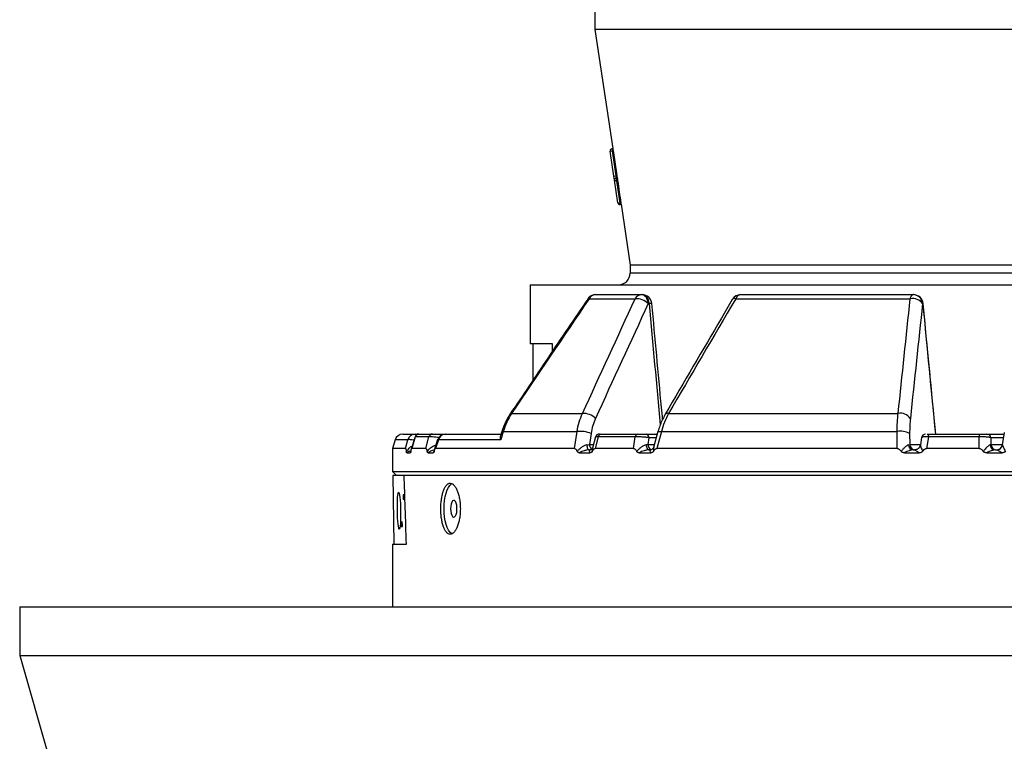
# Model space of a CAD drawing. Header units: millimetres. Extents: x 1309 to 2709, y 450 to 3578.
# Tile 3 of 9: x 1434 to 1936, y 1463 to 1831. Entities that reach past the tile are written whole.
import ezdxf

# ---------------------------------------------------------------- set-up
doc = ezdxf.new("R2010")
doc.units = ezdxf.units.MM

msp = doc.modelspace()

# ---------------------------------------------------------------- linework, layer by layer
at = {"color": 7, "linetype": 'Continuous', "lineweight": 25}
for p, q in [((1727.11, 1835.71), (1727.11, 1825.66)), ((1727.11, 1825.66), (1736.21, 1765)), ((2291.11, 1825.66), (1727.11, 1825.66)), ((1734.87, 1763.79), (1735.86, 1763.93)), ((1736.8, 1750.94), (1734.87, 1763.79)), ((1736.22, 1765), (1735.71, 1764.92)), ((1735.71, 1764.92), (1735.86, 1763.93)), ((1736.38, 1764.01), (1735.86, 1763.93)), ((1735.86, 1763.93), (1737.79, 1751.09)), ((1736.8, 1750.94), (1737.79, 1751.09)), ((1737.1, 1748.96), (1736.8, 1750.94)), ((1738.3, 1751.17), (1737.79, 1751.09)), ((1737.79, 1751.09), (1737.94, 1750.1)), ((1738.82, 1737.45), (1737.1, 1748.96)), ((1738.48, 1750.18), (1737.94, 1750.1)), ((1737.94, 1750.1), (1738.15, 1748.69)), ((1738.71, 1748.78), (1738.15, 1748.69)), ((1738.15, 1748.69), (1739.87, 1737.18)), ((1740.37, 1737.25), (1739.87, 1737.18)), ((1739.96, 1736.61), (1740.45, 1736.68)), ((1740.45, 1736.69), (1745.11, 1705.66)), ((1745.11, 1705.66), (1745.11, 1701.66)), ((2273.11, 1705.66), (1745.11, 1705.66)), ((1694.11, 1695.66), (1694.11, 1665.66)), ((1694.11, 1695.66), (2324.11, 1695.66)), ((1727.61, 1690.66), (1750.8, 1690.66)), ((1750.8, 1690.66), (1751.2, 1690.66)), ((1801.42, 1690.66), (1889.25, 1690.66)), ((1889.25, 1690.66), (1889.4, 1690.66)), ((1724.17, 1688.6), (1747.64, 1688.6)), ((1754.72, 1686.1), (1754.32, 1686.1)), ((1798.88, 1688.6), (1887.79, 1688.6)), ((1894.21, 1686.1), (1894.06, 1686.1)), ((1705.51, 1665.66), (1694.11, 1665.66)), ((1695.54, 1665.66), (1695.54, 1647.08)), ((1705.51, 1661.87), (1705.51, 1665.66)), ((1684.71, 1630.18), (1720.83, 1630.18)), ((1764.69, 1630.18), (1881.66, 1630.18)), ((1680.45, 1620.98), (1679.2, 1616.79)), ((1680.45, 1620.98), (1718.03, 1620.98)), ((1716.73, 1612.31), (1718.03, 1620.98)), ((1759.22, 1620.94), (1757.02, 1612.92)), ((1761.01, 1620.98), (1758.62, 1612.31)), ((1761.01, 1620.98), (1881.07, 1620.98)), ((1881.14, 1612.31), (1881.07, 1620.98)), ((1935.7, 1620.41), (1934.68, 1614.15)), ((1625.42, 1616.79), (1624.11, 1612.31)), ((1629.26, 1619.66), (1635.63, 1619.66)), ((1630.66, 1612.31), (1631.86, 1616.79)), ((1635.51, 1618.26), (1633.59, 1611.92)), ((1635.66, 1618.22), (1633.87, 1612.31)), ((1642.59, 1618.22), (1635.66, 1618.22)), ((1636.89, 1619.66), (1637.28, 1619.66)), ((1637.45, 1619.66), (1637.45, 1619.66)), ((1637.53, 1619.66), (1644.43, 1619.66)), ((1641.07, 1612.31), (1642.59, 1618.22)), ((1647.03, 1616.89), (1645.33, 1611.47)), ((1647.4, 1616.79), (1645.99, 1612.31)), ((1679.2, 1616.79), (1647.4, 1616.79)), ((1648.1, 1619.66), (1650.9, 1619.66)), ((1650.99, 1619.66), (1651.02, 1619.66)), ((1651.02, 1619.66), (1679.27, 1619.66)), ((1725.2, 1620.01), (1724.36, 1614.4)), ((1727.47, 1618.19), (1725.96, 1612.55)), ((1728.79, 1618.22), (1727.21, 1612.31)), ((1747.73, 1618.22), (1728.79, 1618.22)), ((1730.19, 1619.66), (1749.04, 1619.66)), ((1746.89, 1612.31), (1747.73, 1618.22)), ((1753.2, 1619.66), (1758.87, 1619.66)), ((1754.61, 1617.84), (1754.12, 1614.4)), ((1887.49, 1620.01), (1887.53, 1614.4)), ((1893.55, 1617.98), (1892.93, 1614.12)), ((1895.64, 1619.66), (1895.57, 1619.66)), ((1897.03, 1618.22), (1896.08, 1612.31)), ((1922.91, 1618.22), (1897.03, 1618.22)), ((1897.59, 1619.66), (1923.34, 1619.66)), ((1922.97, 1612.31), (1922.91, 1618.22)), ((1926.87, 1619.66), (1935.57, 1619.66)), ((1928.8, 1617.84), (1928.83, 1614.4)), ((1624.11, 1612.31), (1624.11, 1600.66)), ((1630.66, 1612.31), (1624.11, 1612.31)), ((1631.4, 1610.18), (1633.02, 1610.18)), ((1641.07, 1612.31), (1633.87, 1612.31)), ((1642.23, 1610.18), (1644.72, 1610.18)), ((1716.73, 1612.31), (1645.99, 1612.31)), ((1719.29, 1610.18), (1724.58, 1610.18)), ((1724.3, 1611.66), (1724.77, 1611.66)), ((1746.89, 1612.31), (1727.21, 1612.31)), ((1749.74, 1610.18), (1755.67, 1610.18)), ((1754.84, 1611.66), (1755.37, 1611.66)), ((1881.14, 1612.31), (1758.62, 1612.31)), ((1884.83, 1610.18), (1892.39, 1610.18)), ((1889.32, 1611.66), (1890, 1611.66)), ((1922.97, 1612.31), (1896.08, 1612.31)), ((1926.75, 1610.18), (1934.54, 1610.18)), ((1931.07, 1611.66), (1931.77, 1611.66)), ((1934.75, 1614.18), (1934.72, 1614.14)), ((1624.11, 1600.66), (1626.11, 1598.66)), ((1624.11, 1600.66), (2394.11, 1600.66)), ((1624.15, 1598.66), (1624.76, 1563.66)), ((1624.15, 1598.66), (1624.18, 1598.66)), ((1624.18, 1598.66), (1624.79, 1563.66)), ((1629.96, 1598.66), (1624.18, 1598.66)), ((2394.11, 1598.66), (1629.96, 1598.66)), ((1624.11, 1563.66), (1624.11, 1531.66)), ((1624.11, 1563.66), (1631.12, 1563.66)), ((1434.11, 1531.66), (1434.11, 1507.02)), ((1434.11, 1531.66), (2009.11, 1531.66)), ((1434.11, 1507.02), (1448.99, 1455.12)), ((1434.11, 1507.02), (2009.11, 1507.02))]:
    msp.add_line(p, q, dxfattribs=at)
at = {"color": 1, "linetype": 'Continuous', "lineweight": 25}
for p, q in [((1739.87, 1737.18), (1739.96, 1736.61)), ((2273.11, 1701.66), (1745.11, 1701.66)), ((1631.86, 1616.79), (1625.42, 1616.79)), ((1635.66, 1618.22), (1635.6, 1618.23)), ((1637.04, 1619.62), (1636.89, 1619.66)), ((1758.37, 1617.84), (1754.61, 1617.84)), ((1935.28, 1617.84), (1928.8, 1617.84)), ((1633.02, 1610.18), (1633.35, 1610.65)), ((1724.36, 1614.4), (1726.45, 1614.4)), ((1754.12, 1614.4), (1757.43, 1614.4)), ((1887.53, 1614.4), (1892.97, 1614.4)), ((1928.83, 1614.4), (1934.72, 1614.4))]:
    msp.add_line(p, q, dxfattribs=at)
at = {"color": 7, "linetype": 'Continuous', "lineweight": 25, "flags": 128}
for points in [[(1736.38, 1764.01), (1738.11, 1752.49), (1738.3, 1751.17)], [(1738.15, 1748.69), (1737.95, 1748.67), (1737.76, 1748.67), (1737.59, 1748.68), (1737.43, 1748.71), (1737.3, 1748.76), (1737.19, 1748.81), (1737.13, 1748.88), (1737.1, 1748.96)], [(1739.87, 1737.18), (1739.68, 1737.16), (1739.49, 1737.15), (1739.31, 1737.16), (1739.16, 1737.19), (1739.02, 1737.24), (1738.92, 1737.3), (1738.85, 1737.37), (1738.82, 1737.45)], [(1754.32, 1686.1), (1754.2, 1687.01), (1753.97, 1687.87), (1753.62, 1688.66), (1753.18, 1689.35), (1752.66, 1689.91), (1752.08, 1690.32), (1751.45, 1690.57), (1750.8, 1690.66)], [(1754.72, 1686.1), (1754.6, 1687.01), (1754.37, 1687.87), (1754.03, 1688.66), (1753.59, 1689.35), (1753.07, 1689.91), (1752.48, 1690.32), (1751.85, 1690.57), (1751.2, 1690.66)], [(1887.79, 1688.6), (1887.92, 1689.05), (1888.07, 1689.46), (1888.24, 1689.82), (1888.43, 1690.12), (1888.62, 1690.35), (1888.83, 1690.52), (1889.04, 1690.63), (1889.25, 1690.66)], [(1684.71, 1630.18), (1684.33, 1630.19), (1684.08, 1630.09), (1684.04, 1630.04)], [(1897.03, 1618.22), (1897.06, 1618.52), (1897.11, 1618.8), (1897.17, 1619.05), (1897.24, 1619.26), (1897.32, 1619.43), (1897.41, 1619.56), (1897.5, 1619.63), (1897.59, 1619.66)], [(1722.96, 1614.14), (1723.02, 1613.63), (1723.12, 1613.16), (1723.26, 1612.73), (1723.42, 1612.36), (1723.62, 1612.06), (1723.83, 1611.84), (1724.06, 1611.71), (1724.3, 1611.66)], [(1753.22, 1614.23), (1753.29, 1613.71), (1753.41, 1613.22), (1753.57, 1612.77), (1753.77, 1612.39), (1754.01, 1612.08), (1754.27, 1611.85), (1754.55, 1611.71), (1754.84, 1611.66)], [(1931.77, 1611.66), (1931.76, 1611.66), (1931.76, 1611.66), (1932.28, 1611.71), (1932.79, 1611.85), (1933.27, 1612.07), (1933.7, 1612.38), (1934.07, 1612.76), (1934.37, 1613.19), (1934.59, 1613.67), (1934.72, 1614.19)], [(1654.43, 1568.84), (1654.04, 1569.06), (1653.26, 1569.76), (1652.54, 1570.78), (1651.89, 1572.1), (1651.34, 1573.68), (1650.89, 1575.47), (1650.56, 1577.44), (1650.35, 1579.52), (1650.29, 1581.66), (1650.35, 1583.8), (1650.56, 1585.88), (1650.89, 1587.85), (1651.34, 1589.65), (1651.89, 1591.23), (1652.54, 1592.54), (1653.26, 1593.57), (1654.04, 1594.26), (1654.4, 1594.47)], [(1653.63, 1581.66), (1653.71, 1580.41), (1653.92, 1579.27), (1654.25, 1578.34), (1654.67, 1577.7), (1655.14, 1577.42), (1655.62, 1577.52), (1656.07, 1577.98), (1656.45, 1578.77), (1656.73, 1579.82), (1656.87, 1581.03), (1656.87, 1582.29), (1656.73, 1583.5), (1656.45, 1584.55), (1656.07, 1585.34), (1655.62, 1585.8), (1655.14, 1585.9), (1654.67, 1585.62), (1654.25, 1584.98), (1653.92, 1584.05), (1653.71, 1582.91), (1653.63, 1581.66)]]:
    msp.add_lwpolyline(points, dxfattribs=at)
at = {"color": 1, "linetype": 'Continuous', "lineweight": 25, "flags": 128}
for points in [[(1724.17, 1688.6), (1723.78, 1688.61), (1723.52, 1688.52), (1723.47, 1688.46)], [(1894.21, 1686.1), (1894.36, 1686.13), (1894.37, 1686.14)], [(1759.3, 1620.9), (1759.31, 1620.91), (1759.46, 1621.02), (1759.81, 1621.07), (1760.33, 1621.06), (1761.01, 1620.98)], [(1648.1, 1619.66), (1648.2, 1619.63), (1648.29, 1619.52), (1648.38, 1619.36), (1648.45, 1619.14), (1648.52, 1618.86), (1648.52, 1618.83)]]:
    msp.add_lwpolyline(points, dxfattribs=at)
at = {"color": 7, "linetype": 'Continuous', "lineweight": 25}
for centre, radius, start, end in [((1735.86, 1763.93), 1, 98.5308, 188.5308), ((1738.08, 1749.11), 1, 98.5308, 188.5308), ((1739.81, 1737.59), 1, 188.5308, 278.5308), ((1739.11, 1701.66), 6, 270, 0), ((1727.61, 1685.66), 5, 90, 145.9511), ((1727.73, 1686.57), 4.09, 91.6388, 150.2843), ((1750.98, 1686.94), 3.72, 92.7667, 153.5865), ((1751.2, 1685.66), 5, 5.2796, 90), ((1801.42, 1685.66), 5, 90, 149.6575), ((1801.76, 1687.65), 3.03, 96.5391, 161.693), ((1889.17, 1685.76), 4.9, 3.9146, 89.104), ((1889.4, 1685.66), 5, 5.4659, 90), ((1889.32, 1685.76), 4.9, 3.9146, 89.104), ((1748.11, 1679.69), 8.92, 45.8956, 92.9894), ((1888.97, 1682.46), 6.26, 35.5797, 100.9192), ((1882.77, 1624.05), 6.23, 35.6138, 100.256), ((1721.2, 1621.17), 9.02, 46.1866, 92.3163), ((1719.56, 1605.29), 15.76, 69.0258, 95.5733), ((1882.9, 1611.35), 9.8, 62.0721, 100.7375), ((1629.26, 1615.66), 4, 90, 163.6707), ((1635.65, 1615.72), 3.94, 90.3119, 164.2917), ((1637.45, 1617.66), 2, 89.9931, 162.9312), ((1637.54, 1617.7), 1.96, 90.4819, 164.6208), ((1644.46, 1617.73), 1.93, 90.843, 165.3), ((1650.96, 1615.66), 4, 90, 162.5885), ((1651.09, 1615.85), 3.81, 91.1258, 165.8138), ((1729.42, 1617.66), 2, 89.9961, 164.8578), ((1730.39, 1618.06), 1.61, 97.1765, 174.1909), ((1749.29, 1618.12), 1.56, 99.1667, 176.2026), ((1752.89, 1617.96), 1.73, 355.7422, 79.5705), ((1895.53, 1617.66), 2, 89.998, 170.7964), ((1924.68, 1618.48), 1.79, 138.4667, 188.1097), ((1926.84, 1617.7), 1.96, 3.9146, 89.104), ((1889.53, 1614.34), 2.69, 184.3067, 265.6112), ((1890.46, 1614.6), 2.94, 183.9146, 269.104), ((1931.21, 1614.45), 2.79, 184.5927, 267.1109), ((1931.76, 1614.6), 2.94, 183.9146, 269.104), ((1931.77, 1614.65), 2.99, 270.002, 297.7161)]:
    msp.add_arc(centre, radius, start, end, dxfattribs=at)
at = {"color": 1, "linetype": 'Continuous', "lineweight": 25}
for centre, radius, start, end in [((1755.54, 1680.83), 5.33, 83.0974, 98.8113), ((1798.31, 1687.02), 1.68, 70.1716, 135.9715), ((1764.17, 1628.65), 1.62, 71.0384, 136.9353), ((1680.09, 1620.12), 0.937, 67.099, 108.9186), ((1727.49, 1614.42), 3.13, 180.3463, 231.92), ((1756.87, 1614.27), 2.76, 177.2243, 247.4703), ((1931.76, 1614.66), 3, 297.7276, 350.017)]:
    msp.add_arc(centre, radius, start, end, dxfattribs=at)
at = {"color": 7, "linetype": 'Continuous', "lineweight": 25}
for centre, major_axis, ratio, start_param, end_param in [((2016.02, 1993.28), (26.1, 667.53), 0.433334, 1.962682, 1.981306), ((2009.11, -20374.04), (-383.54, 22056.64), 0.001521, 6.179265, 6.195892)]:
    msp.add_ellipse(centre, major_axis=major_axis, ratio=ratio, start_param=start_param, end_param=end_param, dxfattribs=at)
at = {"color": 1, "linetype": 'Continuous', "lineweight": 25}
for centre, major_axis, ratio, start_param, end_param in [((1808.2, 4581.44), (-342.1, 5516.39), 0.049347, 2.120286, 2.133488), ((1734.67, 4581.44), (-466.33, 5516.4), 0.018003, 2.121825, 2.136036)]:
    msp.add_ellipse(centre, major_axis=major_axis, ratio=ratio, start_param=start_param, end_param=end_param, dxfattribs=at)
at = {"color": 7, "linetype": 'Continuous', "lineweight": 25}
for centre, major_axis in [((1627.34, 1580.66), (-0.17, 9.5)), ((1629.75, 1587.66), (-0.03, 1.45)), ((1628.77, 1573.66), (-0.03, 1.45))]:
    msp.add_ellipse(centre, major_axis=major_axis, ratio=0.087129, dxfattribs=at)
for points, knots in [([(1736.22, 1765), (1736.22, 1765), (1736.22, 1764.97), (1736.24, 1764.87), (1736.25, 1764.8), (1736.28, 1764.62), (1736.3, 1764.51), (1736.34, 1764.27), (1736.36, 1764.14), (1736.38, 1764.01)], [0, 0, 0, 0, 0.25, 0.25, 0.5, 0.5, 0.75, 0.75, 1, 1, 1, 1]), ([(1738.3, 1751.17), (1738.34, 1750.91), (1738.38, 1750.65), (1738.44, 1750.29), (1738.46, 1750.18), (1738.47, 1750.18)], [0, 0, 0, 0, 0.5, 0.5, 1, 1, 1, 1]), ([(1738.48, 1750.18), (1738.49, 1750.18), (1738.49, 1750.17), (1738.5, 1750.13), (1738.5, 1750.1), (1738.52, 1750.02), (1738.53, 1749.97), (1738.55, 1749.86), (1738.56, 1749.8), (1738.58, 1749.66), (1738.59, 1749.58), (1738.62, 1749.43), (1738.63, 1749.34), (1738.66, 1749.18), (1738.67, 1749.1), (1738.69, 1748.93), (1738.7, 1748.85), (1738.71, 1748.78)], [0, 0, 0, 0, 0.125, 0.125, 0.25, 0.25, 0.375, 0.375, 0.5, 0.5, 0.625, 0.625, 0.75, 0.75, 0.875, 0.875, 1, 1, 1, 1]), ([(1740.37, 1737.25), (1740.38, 1737.15), (1740.41, 1736.96), (1740.44, 1736.77), (1740.45, 1736.68), (1740.45, 1736.69), (1740.45, 1736.69)], [0, 0, 0, 0, 0.296862, 0.594137, 0.891413, 1, 1, 1, 1]), ([(1723.47, 1688.45), (1716.7, 1678.44), (1703.54, 1658.98), (1690.42, 1639.48), (1684.05, 1630.02)], [0, 0, 0, 0, 0.514694, 1, 1, 1, 1]), ([(1761.65, 1627.2), (1761.46, 1629.2), (1759.63, 1648.84), (1757.81, 1668.48), (1756.18, 1686.12)], [0, 0, 0, 0, 0.1019881, 1, 1, 1, 1]), ([(1797.1, 1688.19), (1795.26, 1685.04), (1783.87, 1665.59), (1772.52, 1646.09), (1763, 1629.75)], [0, 0, 0, 0, 0.161726, 1, 1, 1, 1]), ([(1900.75, 1619.66), (1900.31, 1624.18), (1898.18, 1646.34), (1896.06, 1668.5), (1894.37, 1686.14)], [0, 0, 0, 0, 0.204015, 1, 1, 1, 1]), ([(1684.05, 1630.03), (1683.55, 1629.26), (1682.51, 1627.65), (1681.21, 1624.97), (1680.29, 1622.72), (1679.92, 1621.36), (1679.82, 1621)], [0, 0, 0, 0, 0.27593, 0.580472, 0.888611, 1, 1, 1, 1]), ([(1684.71, 1630.18), (1683.78, 1628.78), (1682.96, 1627.31), (1681.54, 1624.24), (1680.94, 1622.65), (1680.45, 1620.98)], [0, 0, 0, 0, 0.5, 0.5, 1, 1, 1, 1]), ([(1718.03, 1620.98), (1718.3, 1622.65), (1718.67, 1624.24), (1719.61, 1627.31), (1720.17, 1628.78), (1720.83, 1630.18)], [0, 0, 0, 0, 0.5, 0.5, 1, 1, 1, 1]), ([(1727.44, 1627.68), (1726.91, 1626.51), (1726.45, 1625.29), (1725.71, 1622.73), (1725.41, 1621.4), (1725.2, 1620.01)], [0, 0, 0, 0, 0.5, 0.5, 1, 1, 1, 1]), ([(1763, 1629.75), (1762.56, 1628.97), (1761.64, 1627.33), (1760.5, 1624.62), (1759.71, 1622.44), (1759.39, 1621.16), (1759.33, 1620.89)], [0, 0, 0, 0, 0.284598, 0.598562, 0.914772, 1, 1, 1, 1]), ([(1764.69, 1630.18), (1763.9, 1628.78), (1763.2, 1627.31), (1761.97, 1624.24), (1761.45, 1622.65), (1761.01, 1620.98)], [0, 0, 0, 0, 0.5, 0.5, 1, 1, 1, 1]), ([(1881.07, 1620.98), (1881.09, 1622.65), (1881.15, 1624.24), (1881.34, 1627.31), (1881.48, 1628.78), (1881.66, 1630.18)], [0, 0, 0, 0, 0.5, 0.5, 1, 1, 1, 1]), ([(1887.84, 1627.68), (1887.71, 1626.51), (1887.62, 1625.29), (1887.51, 1622.73), (1887.48, 1621.4), (1887.49, 1620.01)], [0, 0, 0, 0, 0.5, 0.5, 1, 1, 1, 1]), ([(1679.71, 1621.03), (1679.49, 1620.3), (1679.26, 1619.52), (1679.03, 1618.74), (1679.01, 1618.69)], [0, 0, 0, 0, 0.94247, 1, 1, 1, 1]), ([(1635.63, 1619.66), (1635.66, 1619.66), (1635.71, 1619.66), (1635.87, 1619.66), (1635.97, 1619.66), (1636.21, 1619.66), (1636.34, 1619.66), (1636.61, 1619.66), (1636.75, 1619.66), (1636.89, 1619.66)], [0, 0, 0, 0, 0.25, 0.25, 0.5, 0.5, 0.75, 0.75, 1, 1, 1, 1]), ([(1644.43, 1619.66), (1644.44, 1619.66), (1644.48, 1619.66), (1644.54, 1619.66), (1644.61, 1619.66), (1644.69, 1619.66), (1644.77, 1619.66), (1644.87, 1619.66), (1645.06, 1619.66), (1645.37, 1619.66), (1645.86, 1619.66), (1646.39, 1619.66), (1646.87, 1619.66), (1647.25, 1619.66), (1647.54, 1619.66), (1647.82, 1619.66), (1648.01, 1619.66), (1648.1, 1619.66)], [0, 0, 0, 0, 0.036141, 0.071976, 0.107622, 0.143198, 0.178824, 0.214619, 0.250701, 0.375166, 0.500292, 0.62459, 0.749917, 0.812387, 0.874546, 0.936912, 1, 1, 1, 1]), ([(1679.2, 1616.79), (1679.2, 1616.79), (1679.15, 1616.94), (1678.97, 1617.64), (1679.04, 1618.21), (1679.09, 1618.67)], [0, 0, 0, 0, 0.004479, 0.212581, 1, 1, 1, 1]), ([(1729.67, 1619.66), (1729.72, 1619.66), (1729.85, 1619.66), (1730.07, 1619.66), (1730.19, 1619.66)], [0, 0, 0, 0, 0.4070915, 1, 1, 1, 1]), ([(1754.61, 1617.84), (1754.39, 1617.87), (1754.14, 1617.9), (1753.62, 1617.97), (1753.34, 1618), (1752.76, 1618.05), (1752.46, 1618.08), (1751.84, 1618.13), (1751.53, 1618.15), (1750.89, 1618.18), (1750.58, 1618.2), (1749.96, 1618.22), (1749.64, 1618.23), (1749.05, 1618.24), (1748.77, 1618.24), (1748.23, 1618.24), (1747.97, 1618.23), (1747.73, 1618.22)], [0, 0, 0, 0, 0.125, 0.125, 0.25, 0.25, 0.375, 0.375, 0.5, 0.5, 0.625, 0.625, 0.75, 0.75, 0.875, 0.875, 1, 1, 1, 1]), ([(1749.04, 1619.66), (1749.08, 1619.66), (1749.17, 1619.66), (1749.3, 1619.66), (1749.43, 1619.66), (1749.57, 1619.66), (1749.72, 1619.66), (1749.87, 1619.66), (1750.15, 1619.66), (1750.57, 1619.66), (1751.15, 1619.66), (1751.72, 1619.66), (1752.18, 1619.66), (1752.52, 1619.66), (1752.76, 1619.66), (1752.99, 1619.66), (1753.13, 1619.66), (1753.2, 1619.66)], [0, 0, 0, 0, 0.036141, 0.071976, 0.107622, 0.143198, 0.178824, 0.214619, 0.250701, 0.375166, 0.500292, 0.62459, 0.749917, 0.812387, 0.874546, 0.936912, 1, 1, 1, 1]), ([(1896.43, 1619.66), (1896.48, 1619.66), (1896.64, 1619.66), (1897.06, 1619.66), (1897.41, 1619.66), (1897.59, 1619.66)], [0, 0, 0, 0, 0.182295, 0.590947, 1, 1, 1, 1]), ([(1928.8, 1617.84), (1928.71, 1617.87), (1928.6, 1617.9), (1928.32, 1617.97), (1928.16, 1618), (1927.77, 1618.05), (1927.56, 1618.08), (1927.1, 1618.13), (1926.84, 1618.15), (1926.3, 1618.18), (1926.02, 1618.2), (1925.43, 1618.22), (1925.12, 1618.23), (1924.49, 1618.24), (1924.18, 1618.24), (1923.54, 1618.24), (1923.22, 1618.23), (1922.91, 1618.22)], [0, 0, 0, 0, 0.125, 0.125, 0.25, 0.25, 0.375, 0.375, 0.5, 0.5, 0.625, 0.625, 0.75, 0.75, 0.875, 0.875, 1, 1, 1, 1]), ([(1923.34, 1619.66), (1923.4, 1619.66), (1923.51, 1619.66), (1923.67, 1619.66), (1923.83, 1619.66), (1924, 1619.66), (1924.16, 1619.66), (1924.33, 1619.66), (1924.62, 1619.66), (1925.05, 1619.66), (1925.56, 1619.66), (1926.02, 1619.66), (1926.33, 1619.66), (1926.54, 1619.66), (1926.68, 1619.66), (1926.79, 1619.66), (1926.84, 1619.66), (1926.87, 1619.66)], [0, 0, 0, 0, 0.036141, 0.071976, 0.107622, 0.143198, 0.178824, 0.214619, 0.250701, 0.375166, 0.500292, 0.62459, 0.749917, 0.812387, 0.874546, 0.936912, 1, 1, 1, 1]), ([(1630.66, 1612.31), (1630.7, 1612.31), (1630.74, 1612.26), (1630.82, 1612.08), (1630.86, 1611.96), (1630.92, 1611.69), (1630.95, 1611.53), (1631.01, 1611.21), (1631.04, 1611.04), (1631.06, 1610.86)], [0, 0, 0, 0, 0.25, 0.25, 0.5, 0.5, 0.75, 0.75, 1, 1, 1, 1]), ([(1631.4, 1610.18), (1631.37, 1610.18), (1631.33, 1610.19), (1631.27, 1610.23), (1631.24, 1610.27), (1631.18, 1610.37), (1631.16, 1610.44), (1631.1, 1610.62), (1631.08, 1610.73), (1631.06, 1610.86)], [0, 0, 0, 0, 0.25, 0.25, 0.5, 0.5, 0.75, 0.75, 1, 1, 1, 1]), ([(1633.4, 1610.88), (1633.38, 1610.75), (1633.36, 1610.63), (1633.3, 1610.44), (1633.26, 1610.37), (1633.16, 1610.21), (1633.09, 1610.18), (1633.02, 1610.18)], [0, 0, 0, 0, 0.25, 0.25, 0.5, 0.5, 1, 1, 1, 1]), ([(1633.4, 1610.88), (1633.46, 1611.23), (1633.52, 1611.57), (1633.64, 1611.97), (1633.68, 1612.09), (1633.75, 1612.22), (1633.77, 1612.25), (1633.82, 1612.3), (1633.84, 1612.31), (1633.87, 1612.31)], [0, 0, 0, 0, 0.5, 0.5, 0.75, 0.75, 0.875, 0.875, 1, 1, 1, 1]), ([(1641.07, 1612.31), (1641.14, 1612.31), (1641.2, 1612.26), (1641.32, 1612.09), (1641.37, 1611.97), (1641.48, 1611.7), (1641.52, 1611.55), (1641.61, 1611.23), (1641.65, 1611.06), (1641.69, 1610.88)], [0, 0, 0, 0, 0.25, 0.25, 0.5, 0.5, 0.75, 0.75, 1, 1, 1, 1]), ([(1642.23, 1610.18), (1642.18, 1610.18), (1642.13, 1610.19), (1642.03, 1610.23), (1641.98, 1610.27), (1641.88, 1610.37), (1641.84, 1610.44), (1641.75, 1610.63), (1641.72, 1610.75), (1641.69, 1610.88)], [0, 0, 0, 0, 0.25, 0.25, 0.5, 0.5, 0.75, 0.75, 1, 1, 1, 1]), ([(1645.29, 1610.86), (1645.25, 1610.73), (1645.21, 1610.62), (1645.13, 1610.44), (1645.08, 1610.37), (1644.98, 1610.26), (1644.93, 1610.23), (1644.82, 1610.19), (1644.77, 1610.18), (1644.72, 1610.18)], [0, 0, 0, 0, 0.25, 0.25, 0.5, 0.5, 0.75, 0.75, 1, 1, 1, 1]), ([(1645.29, 1610.86), (1645.33, 1611.04), (1645.38, 1611.21), (1645.48, 1611.54), (1645.53, 1611.69), (1645.65, 1611.96), (1645.71, 1612.08), (1645.85, 1612.26), (1645.92, 1612.31), (1645.99, 1612.31)], [0, 0, 0, 0, 0.25, 0.25, 0.5, 0.5, 0.75, 0.75, 1, 1, 1, 1]), ([(1716.73, 1612.31), (1716.88, 1612.31), (1717.02, 1612.26), (1717.29, 1612.08), (1717.42, 1611.96), (1717.65, 1611.69), (1717.75, 1611.53), (1717.95, 1611.21), (1718.05, 1611.04), (1718.14, 1610.86)], [0, 0, 0, 0, 0.25, 0.25, 0.5, 0.5, 0.75, 0.75, 1, 1, 1, 1]), ([(1722.96, 1614.14), (1722.51, 1614.07), (1722.07, 1613.91), (1721.41, 1613.59), (1721.19, 1613.47), (1720.77, 1613.21), (1720.56, 1613.07), (1719.95, 1612.62), (1719.56, 1612.3), (1718.82, 1611.6), (1718.47, 1611.24), (1718.14, 1610.86)], [0, 0, 0, 0, 0.25, 0.25, 0.375, 0.375, 0.5, 0.5, 0.75, 0.75, 1, 1, 1, 1]), ([(1719.29, 1610.18), (1719.18, 1610.18), (1719.07, 1610.19), (1718.86, 1610.23), (1718.75, 1610.27), (1718.55, 1610.37), (1718.46, 1610.44), (1718.28, 1610.62), (1718.2, 1610.73), (1718.14, 1610.86)], [0, 0, 0, 0, 0.25, 0.25, 0.5, 0.5, 0.75, 0.75, 1, 1, 1, 1]), ([(1724.3, 1611.66), (1723.87, 1611.66), (1723.43, 1611.61), (1722.78, 1611.49), (1722.56, 1611.44), (1722.12, 1611.32), (1721.91, 1611.26), (1721.27, 1611.06), (1720.86, 1610.9), (1720.05, 1610.56), (1719.66, 1610.37), (1719.29, 1610.18)], [0, 0, 0, 0, 0.25, 0.25, 0.375, 0.375, 0.5, 0.5, 0.75, 0.75, 1, 1, 1, 1]), ([(1724.77, 1611.66), (1724.58, 1611.66), (1724.45, 1611.61), (1724.33, 1611.48), (1724.31, 1611.43), (1724.27, 1611.32), (1724.26, 1611.26), (1724.26, 1611.05), (1724.29, 1610.9), (1724.4, 1610.56), (1724.48, 1610.37), (1724.58, 1610.18)], [0, 0, 0, 0, 0.25, 0.25, 0.375, 0.375, 0.5, 0.5, 0.75, 0.75, 1, 1, 1, 1]), ([(1725.79, 1610.88), (1725.72, 1610.75), (1725.64, 1610.63), (1725.45, 1610.44), (1725.35, 1610.37), (1725.03, 1610.21), (1724.81, 1610.18), (1724.58, 1610.18)], [0, 0, 0, 0, 0.25, 0.25, 0.5, 0.5, 1, 1, 1, 1]), ([(1725.98, 1612.58), (1725.97, 1612.54), (1725.95, 1612.44), (1725.61, 1611.97), (1725.11, 1611.69), (1724.78, 1611.66), (1724.78, 1611.66), (1724.78, 1611.66)], [0, 0, 0, 0, 0.20486, 0.482982, 0.767242, 0.983982, 1, 1, 1, 1]), ([(1725.79, 1610.88), (1725.96, 1611.23), (1726.16, 1611.57), (1726.51, 1611.97), (1726.64, 1612.09), (1726.84, 1612.22), (1726.91, 1612.25), (1727.06, 1612.3), (1727.13, 1612.31), (1727.21, 1612.31)], [0, 0, 0, 0, 0.5, 0.5, 0.75, 0.75, 0.875, 0.875, 1, 1, 1, 1]), ([(1746.89, 1612.31), (1747.05, 1612.31), (1747.21, 1612.26), (1747.51, 1612.09), (1747.64, 1611.97), (1747.9, 1611.7), (1748.01, 1611.55), (1748.23, 1611.23), (1748.33, 1611.06), (1748.42, 1610.88)], [0, 0, 0, 0, 0.25, 0.25, 0.5, 0.5, 0.75, 0.75, 1, 1, 1, 1]), ([(1753.22, 1614.23), (1752.79, 1614.15), (1752.36, 1613.99), (1751.72, 1613.66), (1751.5, 1613.53), (1751.08, 1613.27), (1750.88, 1613.12), (1750.27, 1612.67), (1749.88, 1612.34), (1749.13, 1611.63), (1748.77, 1611.26), (1748.42, 1610.88)], [0, 0, 0, 0, 0.25, 0.25, 0.375, 0.375, 0.5, 0.5, 0.75, 0.75, 1, 1, 1, 1]), ([(1749.74, 1610.18), (1749.62, 1610.18), (1749.49, 1610.19), (1749.25, 1610.23), (1749.13, 1610.27), (1748.9, 1610.37), (1748.79, 1610.44), (1748.58, 1610.63), (1748.5, 1610.75), (1748.42, 1610.88)], [0, 0, 0, 0, 0.25, 0.25, 0.5, 0.5, 0.75, 0.75, 1, 1, 1, 1]), ([(1754.84, 1611.66), (1754.42, 1611.66), (1753.99, 1611.61), (1753.33, 1611.48), (1753.11, 1611.43), (1752.67, 1611.32), (1752.45, 1611.26), (1751.8, 1611.05), (1751.38, 1610.9), (1750.54, 1610.56), (1750.14, 1610.37), (1749.74, 1610.18)], [0, 0, 0, 0, 0.25, 0.25, 0.375, 0.375, 0.5, 0.5, 0.75, 0.75, 1, 1, 1, 1]), ([(1755.37, 1611.66), (1755.22, 1611.66), (1755.14, 1611.61), (1755.09, 1611.49), (1755.08, 1611.44), (1755.09, 1611.32), (1755.1, 1611.26), (1755.16, 1611.06), (1755.23, 1610.9), (1755.42, 1610.56), (1755.54, 1610.37), (1755.67, 1610.18)], [0, 0, 0, 0, 0.25, 0.25, 0.375, 0.375, 0.5, 0.5, 0.75, 0.75, 1, 1, 1, 1]), ([(1757.13, 1612.99), (1757.13, 1612.98), (1757.11, 1612.91), (1756.93, 1612.49), (1756.43, 1611.97), (1755.78, 1611.68), (1755.5, 1611.67), (1755.39, 1611.67)], [0, 0, 0, 0, 0.029624, 0.263992, 0.541765, 0.815835, 1, 1, 1, 1]), ([(1756.99, 1610.86), (1756.92, 1610.73), (1756.83, 1610.62), (1756.63, 1610.44), (1756.51, 1610.37), (1756.28, 1610.26), (1756.16, 1610.23), (1755.92, 1610.19), (1755.8, 1610.18), (1755.67, 1610.18)], [0, 0, 0, 0, 0.25, 0.25, 0.5, 0.5, 0.75, 0.75, 1, 1, 1, 1]), ([(1756.99, 1610.86), (1757.1, 1611.04), (1757.2, 1611.21), (1757.44, 1611.54), (1757.56, 1611.69), (1757.83, 1611.96), (1757.97, 1612.08), (1758.28, 1612.26), (1758.45, 1612.31), (1758.62, 1612.31)], [0, 0, 0, 0, 0.25, 0.25, 0.5, 0.5, 0.75, 0.75, 1, 1, 1, 1]), ([(1881.14, 1612.31), (1881.36, 1612.31), (1881.56, 1612.26), (1881.96, 1612.08), (1882.13, 1611.96), (1882.47, 1611.69), (1882.62, 1611.53), (1882.91, 1611.21), (1883.05, 1611.04), (1883.17, 1610.86)], [0, 0, 0, 0, 0.25, 0.25, 0.5, 0.5, 0.75, 0.75, 1, 1, 1, 1]), ([(1886.85, 1614.14), (1886.58, 1614.07), (1886.29, 1613.91), (1885.83, 1613.59), (1885.67, 1613.47), (1885.36, 1613.21), (1885.2, 1613.07), (1884.72, 1612.62), (1884.41, 1612.3), (1883.78, 1611.6), (1883.48, 1611.24), (1883.17, 1610.86)], [0, 0, 0, 0, 0.25, 0.25, 0.375, 0.375, 0.5, 0.5, 0.75, 0.75, 1, 1, 1, 1]), ([(1884.83, 1610.18), (1884.68, 1610.18), (1884.52, 1610.19), (1884.22, 1610.23), (1884.07, 1610.27), (1883.78, 1610.37), (1883.64, 1610.44), (1883.38, 1610.62), (1883.27, 1610.73), (1883.17, 1610.86)], [0, 0, 0, 0, 0.25, 0.25, 0.5, 0.5, 0.75, 0.75, 1, 1, 1, 1]), ([(1889.32, 1611.66), (1889.02, 1611.66), (1888.69, 1611.61), (1888.15, 1611.49), (1887.96, 1611.44), (1887.58, 1611.32), (1887.39, 1611.26), (1886.81, 1611.06), (1886.41, 1610.9), (1885.62, 1610.56), (1885.22, 1610.37), (1884.83, 1610.18)], [0, 0, 0, 0, 0.25, 0.25, 0.375, 0.375, 0.5, 0.5, 0.75, 0.75, 1, 1, 1, 1]), ([(1891.77, 1612.28), (1891.56, 1612.13), (1891.14, 1611.84), (1890.5, 1611.67), (1890.12, 1611.68), (1890, 1611.68)], [0, 0, 0, 0, 0.393142, 0.816317, 1, 1, 1, 1]), ([(1890, 1611.66), (1890.04, 1611.66), (1890.15, 1611.61), (1890.38, 1611.48), (1890.46, 1611.43), (1890.65, 1611.32), (1890.75, 1611.26), (1891.07, 1611.05), (1891.31, 1610.9), (1891.83, 1610.56), (1892.1, 1610.37), (1892.39, 1610.18)], [0, 0, 0, 0, 0.25, 0.25, 0.375, 0.375, 0.5, 0.5, 0.75, 0.75, 1, 1, 1, 1]), ([(1892.92, 1614.14), (1892.91, 1614.06), (1892.87, 1613.69), (1892.56, 1613.07), (1892.17, 1612.51), (1891.83, 1612.32), (1891.77, 1612.28)], [0, 0, 0, 0, 0.114896, 0.495041, 0.900071, 1, 1, 1, 1]), ([(1894.09, 1610.88), (1893.99, 1610.75), (1893.88, 1610.63), (1893.62, 1610.44), (1893.47, 1610.37), (1893.02, 1610.21), (1892.7, 1610.18), (1892.39, 1610.18)], [0, 0, 0, 0, 0.25, 0.25, 0.5, 0.5, 1, 1, 1, 1]), ([(1892.96, 1614.23), (1892.93, 1614.15), (1892.94, 1613.99), (1893.02, 1613.66), (1893.06, 1613.53), (1893.14, 1613.27), (1893.19, 1613.12), (1893.35, 1612.67), (1893.48, 1612.34), (1893.76, 1611.63), (1893.92, 1611.26), (1894.09, 1610.88)], [0, 0, 0, 0, 0.25, 0.25, 0.375, 0.375, 0.5, 0.5, 0.75, 0.75, 1, 1, 1, 1]), ([(1894.09, 1610.88), (1894.33, 1611.23), (1894.61, 1611.57), (1895.1, 1611.97), (1895.28, 1612.09), (1895.57, 1612.22), (1895.67, 1612.25), (1895.87, 1612.3), (1895.98, 1612.31), (1896.08, 1612.31)], [0, 0, 0, 0, 0.5, 0.5, 0.75, 0.75, 0.875, 0.875, 1, 1, 1, 1]), ([(1922.97, 1612.31), (1923.19, 1612.31), (1923.4, 1612.26), (1923.79, 1612.09), (1923.97, 1611.97), (1924.31, 1611.7), (1924.46, 1611.55), (1924.75, 1611.23), (1924.88, 1611.06), (1925.01, 1610.88)], [0, 0, 0, 0, 0.25, 0.25, 0.5, 0.5, 0.75, 0.75, 1, 1, 1, 1]), ([(1928.43, 1614.23), (1928.2, 1614.15), (1927.94, 1613.99), (1927.52, 1613.66), (1927.38, 1613.53), (1927.09, 1613.27), (1926.94, 1613.12), (1926.5, 1612.67), (1926.2, 1612.34), (1925.6, 1611.63), (1925.3, 1611.26), (1925.01, 1610.88)], [0, 0, 0, 0, 0.25, 0.25, 0.375, 0.375, 0.5, 0.5, 0.75, 0.75, 1, 1, 1, 1]), ([(1926.75, 1610.18), (1926.59, 1610.18), (1926.43, 1610.19), (1926.1, 1610.23), (1925.94, 1610.27), (1925.64, 1610.37), (1925.49, 1610.44), (1925.22, 1610.63), (1925.1, 1610.75), (1925.01, 1610.88)], [0, 0, 0, 0, 0.25, 0.25, 0.5, 0.5, 0.75, 0.75, 1, 1, 1, 1]), ([(1931.07, 1611.66), (1930.8, 1611.66), (1930.49, 1611.61), (1929.98, 1611.48), (1929.81, 1611.43), (1929.44, 1611.32), (1929.26, 1611.26), (1928.7, 1611.05), (1928.32, 1610.9), (1927.54, 1610.56), (1927.14, 1610.37), (1926.75, 1610.18)], [0, 0, 0, 0, 0.25, 0.25, 0.375, 0.375, 0.5, 0.5, 0.75, 0.75, 1, 1, 1, 1]), ([(1931.77, 1611.66), (1931.86, 1611.66), (1932.01, 1611.61), (1932.29, 1611.49), (1932.39, 1611.44), (1932.61, 1611.32), (1932.73, 1611.26), (1933.1, 1611.06), (1933.37, 1610.9), (1933.94, 1610.56), (1934.23, 1610.37), (1934.54, 1610.18)], [0, 0, 0, 0, 0.25, 0.25, 0.375, 0.375, 0.5, 0.5, 0.75, 0.75, 1, 1, 1, 1]), ([(1936.26, 1610.86), (1936.16, 1610.73), (1936.04, 1610.62), (1935.78, 1610.44), (1935.63, 1610.37), (1935.33, 1610.26), (1935.17, 1610.23), (1934.86, 1610.19), (1934.7, 1610.18), (1934.54, 1610.18)], [0, 0, 0, 0, 0.25, 0.25, 0.5, 0.5, 0.75, 0.75, 1, 1, 1, 1]), ([(1934.72, 1614.14), (1934.73, 1614.07), (1934.8, 1613.91), (1934.94, 1613.59), (1934.99, 1613.47), (1935.11, 1613.21), (1935.18, 1613.07), (1935.39, 1612.62), (1935.55, 1612.3), (1935.89, 1611.6), (1936.07, 1611.24), (1936.26, 1610.86)], [0, 0, 0, 0, 0.25, 0.25, 0.375, 0.375, 0.5, 0.5, 0.75, 0.75, 1, 1, 1, 1]), ([(1648.64, 1581.66), (1648.64, 1580.8), (1648.67, 1579.96), (1648.76, 1578.71), (1648.79, 1578.3), (1648.88, 1577.48), (1648.93, 1577.08), (1649.11, 1575.9), (1649.25, 1575.15), (1649.5, 1574.09), (1649.59, 1573.75), (1649.79, 1573.08), (1649.89, 1572.77), (1650.21, 1571.87), (1650.45, 1571.33), (1650.84, 1570.62), (1650.98, 1570.4), (1651.25, 1569.99), (1651.53, 1569.63), (1651.83, 1569.35), (1652.14, 1569.1), (1652.29, 1568.99), (1652.77, 1568.74), (1653.09, 1568.66), (1653.57, 1568.66), (1653.74, 1568.68), (1654.07, 1568.76), (1654.23, 1568.83), (1654.72, 1569.08), (1655.03, 1569.32), (1655.5, 1569.81), (1655.65, 1569.99), (1655.95, 1570.4), (1656.1, 1570.61), (1656.52, 1571.32), (1656.79, 1571.86), (1657.28, 1573.07), (1657.5, 1573.73), (1657.78, 1574.78), (1657.87, 1575.15), (1658.04, 1575.9), (1658.12, 1576.29), (1658.32, 1577.47), (1658.42, 1578.28), (1658.52, 1579.53), (1658.55, 1579.95), (1658.58, 1580.81), (1658.59, 1581.23), (1658.59, 1582.5), (1658.56, 1583.35), (1658.45, 1584.6), (1658.41, 1585.02), (1658.31, 1585.84), (1658.19, 1586.64), (1658.04, 1587.4), (1657.88, 1588.15), (1657.79, 1588.52), (1657.5, 1589.59), (1657.28, 1590.24), (1656.92, 1591.14), (1656.79, 1591.43), (1656.52, 1591.97), (1656.38, 1592.23), (1655.96, 1592.94), (1655.66, 1593.34), (1655.2, 1593.83), (1655.04, 1593.97), (1654.72, 1594.22), (1654.56, 1594.33), (1654.07, 1594.57), (1653.75, 1594.66), (1653.25, 1594.66), (1653.09, 1594.64), (1652.77, 1594.56), (1652.61, 1594.5), (1652.3, 1594.33), (1652.14, 1594.23), (1651.84, 1593.98), (1651.69, 1593.84), (1651.25, 1593.35), (1650.98, 1592.95), (1650.46, 1592.01), (1650.22, 1591.46), (1649.78, 1590.26), (1649.59, 1589.61), (1649.34, 1588.54), (1649.26, 1588.17), (1649.11, 1587.42), (1648.99, 1586.66), (1648.88, 1585.86), (1648.8, 1585.05), (1648.76, 1584.63), (1648.67, 1583.37), (1648.64, 1582.52), (1648.64, 1581.66)], [0, 0, 0, 0, 0.03125, 0.03125, 0.046875, 0.046875, 0.0625, 0.0625, 0.09375, 0.09375, 0.109375, 0.109375, 0.125, 0.125, 0.15625, 0.15625, 0.171875, 0.171875, 0.1875, 0.203125, 0.203125, 0.21875, 0.21875, 0.25, 0.25, 0.265625, 0.265625, 0.28125, 0.28125, 0.3125, 0.3125, 0.328125, 0.328125, 0.34375, 0.34375, 0.375, 0.375, 0.40625, 0.40625, 0.421875, 0.421875, 0.4375, 0.4375, 0.46875, 0.46875, 0.484375, 0.484375, 0.5, 0.5, 0.53125, 0.53125, 0.546875, 0.546875, 0.5625, 0.578125, 0.578125, 0.59375, 0.59375, 0.625, 0.625, 0.640625, 0.640625, 0.65625, 0.65625, 0.6875, 0.6875, 0.703125, 0.703125, 0.71875, 0.71875, 0.75, 0.75, 0.765625, 0.765625, 0.78125, 0.78125, 0.796875, 0.796875, 0.8125, 0.8125, 0.84375, 0.84375, 0.875, 0.875, 0.90625, 0.90625, 0.921875, 0.921875, 0.9375, 0.953125, 0.953125, 0.96875, 0.96875, 1, 1, 1, 1])]:
    msp.add_open_spline(points, degree=3, knots=knots, dxfattribs=at)
for points in [[(1724.17, 1688.6), (1711.01, 1669.14), (1697.85, 1649.66), (1684.71, 1630.18)], [(1720.83, 1630.18), (1729.75, 1649.67), (1738.69, 1669.15), (1747.64, 1688.6)], [(1754.32, 1686.1), (1745.34, 1666.64), (1736.38, 1647.17), (1727.44, 1627.68)], [(1798.88, 1688.6), (1787.46, 1669.15), (1776.07, 1649.67), (1764.69, 1630.18)], [(1881.66, 1630.18), (1883.7, 1649.67), (1885.74, 1669.15), (1887.79, 1688.6)], [(1894.06, 1686.1), (1891.98, 1666.64), (1889.9, 1647.17), (1887.84, 1627.68)], [(1722.96, 1614.14), (1723.48, 1614.22), (1723.95, 1614.31), (1724.36, 1614.4)], [(1753.22, 1614.23), (1753.55, 1614.28), (1753.85, 1614.34), (1754.12, 1614.4)], [(1886.85, 1614.14), (1887.16, 1614.22), (1887.38, 1614.31), (1887.53, 1614.4)], [(1928.43, 1614.23), (1928.6, 1614.28), (1928.73, 1614.34), (1928.83, 1614.4)]]:
    msp.add_open_spline(points, degree=3, dxfattribs=at)
at = {"color": 1, "linetype": 'Continuous', "lineweight": 25}
for points, knots in [([(1635.01, 1616.59), (1634.87, 1616.61), (1634.19, 1616.73), (1633.19, 1616.84), (1632.24, 1616.88), (1631.98, 1616.81), (1631.86, 1616.79)], [0, 0, 0, 0, 0.084924, 0.422245, 0.747314, 1, 1, 1, 1]), ([(1647.76, 1617.92), (1647.47, 1617.95), (1646.61, 1618.04), (1645.19, 1618.16), (1643.78, 1618.24), (1642.95, 1618.25), (1642.68, 1618.23), (1642.59, 1618.22)], [0, 0, 0, 0, 0.128299, 0.388721, 0.643086, 0.888272, 1, 1, 1, 1]), ([(1647.4, 1616.79), (1647.23, 1616.83), (1647.06, 1616.87), (1647.15, 1616.86), (1647.15, 1616.86)], [0, 0, 0, 0, 0.983773, 1, 1, 1, 1]), ([(1728.79, 1618.22), (1728.47, 1618.23), (1727.83, 1618.25), (1727.46, 1618.22), (1727.52, 1618.18), (1727.53, 1618.17)], [0, 0, 0, 0, 0.451228, 0.901794, 1, 1, 1, 1]), ([(1897.03, 1618.22), (1896.53, 1618.23), (1895.53, 1618.25), (1894.4, 1618.2), (1893.69, 1618.11), (1893.62, 1618.02), (1893.59, 1617.98)], [0, 0, 0, 0, 0.260512, 0.520642, 0.780335, 1, 1, 1, 1]), ([(1631.06, 1610.86), (1631.52, 1611.4), (1632.38, 1612.4), (1633.45, 1613.36), (1634.08, 1613.57), (1634.09, 1613.58)], [0, 0, 0, 0, 0.533769, 0.986752, 1, 1, 1, 1]), ([(1633.47, 1611.25), (1633.1, 1611.12), (1632.3, 1610.83), (1631.71, 1610.4), (1631.4, 1610.18)], [0, 0, 0, 0, 0.471886, 1, 1, 1, 1]), ([(1641.69, 1610.88), (1642.09, 1611.34), (1642.99, 1612.39), (1644.49, 1613.6), (1645.71, 1613.95), (1646.15, 1614.08)], [0, 0, 0, 0, 0.338578, 0.76161, 1, 1, 1, 1]), ([(1645.42, 1611.48), (1645.27, 1611.47), (1644.34, 1611.36), (1643.29, 1610.83), (1642.49, 1610.34), (1642.23, 1610.18)], [0, 0, 0, 0, 0.112377, 0.712023, 1, 1, 1, 1]), ([(1644.72, 1610.18), (1644.8, 1610.41), (1644.92, 1610.74), (1645.24, 1610.97), (1645.33, 1611.04)], [0, 0, 0, 0, 0.6897492, 1, 1, 1, 1]), ([(1726.03, 1612.53), (1725.99, 1612.44), (1725.79, 1611.98), (1725.79, 1611.37), (1725.79, 1610.88)], [0, 0, 0, 0, 0.2028007, 1, 1, 1, 1]), ([(1757.15, 1612.89), (1757.11, 1612.75), (1756.92, 1612.2), (1756.96, 1611.44), (1756.99, 1610.86)], [0, 0, 0, 0, 0.2443311, 1, 1, 1, 1])]:
    msp.add_open_spline(points, degree=3, knots=knots, dxfattribs=at)

doc.saveas('drawing.dxf')
